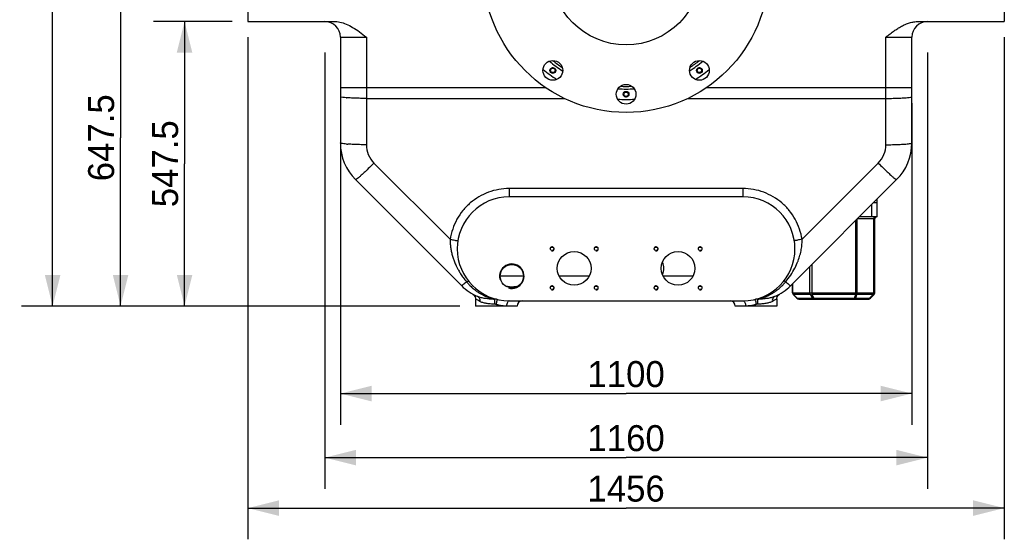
# Model space of a CAD drawing. Header units: millimetres. Extents: x 8 to 399, y 9 to 282.
# Tile 28 of 36: x 215 to 309, y 133 to 183. Entities that reach past the tile are written whole.
import ezdxf

# ---------------------------------------------------------------- set-up
doc = ezdxf.new("R2010")
doc.units = ezdxf.units.MM
doc.header["$LTSCALE"] = 23.1
doc.layers.get('0').update_dxf_attribs({"linetype": 'CONTINUOUS'})
doc.layers.add('02___PRT_ALL_AXES', color=7, linetype='CONTINUOUS')
doc.dimstyles.new('DIMSTYLE_1', dxfattribs={"dimtxt": 2.5, "dimasz": 3, "dimexe": 0.18, "dimexo": 0.0625, "dimgap": 0.09, "dimtad": 1, "dimlfac": 20, "dimdsep": 46, "dimtxsty": 'Standard', "dimblk": '_FILLED', "dimblk1": '_FILLED', "dimblk2": '_FILLED', "dimcen": 0.09, "dimadec": 0, "dimazin": 0, "dimtp": 0.01, "dimtm": 0.01, "dimtfac": 1, "dimtofl": 0, "dimtmove": 0, "dimatfit": 3, "dimldrblk": '_FILLED', "dimfxl": 0, "dimtolj": 1, "dimarcsym": 0})
doc.dimstyles.new('DIMSTYLE_2', dxfattribs={"dimtxt": 2.5, "dimasz": 3, "dimexe": 0.18, "dimexo": 0.0625, "dimgap": 0.09, "dimtad": 1, "dimdec": 0, "dimlfac": 20, "dimdsep": 46, "dimtxsty": 'Standard', "dimblk": '_FILLED', "dimblk1": '_FILLED', "dimblk2": '_FILLED', "dimcen": 0.09, "dimadec": 0, "dimazin": 0, "dimtfac": 1, "dimtdec": 0, "dimtofl": 0, "dimtmove": 0, "dimatfit": 3, "dimldrblk": '_FILLED', "dimfxl": 0, "dimtolj": 1, "dimarcsym": 0})

# ---------------------------------------------------------------- blocks, each defined once
blk = doc.blocks.new('_FILLED')
at = {"color": 0, "linetype": 'ByBlock'}
blk.add_solid([(0, 0), (-1, 0.25), (-1, -0.25)], dxfattribs=at)
blk = doc.blocks.new('*D3')
at = {"color": 2, "linetype": 'Continuous'}
for p, q in [((291.224, 261.471), (214.729, 261.471)), ((217.729, 261.471), (217.729, 208.658)), ((217.729, 155.846), (217.729, 208.658)), ((256.924, 155.846), (214.729, 155.846))]:
    blk.add_line(p, q, dxfattribs=at)
at = {"color": 2, "linetype": 'Continuous', "xscale": 3, "yscale": 3, "zscale": 3}
for p, rotation in [((217.729, 261.471), 90), ((217.729, 155.846), 270)]:
    blk.add_blockref('_FILLED', p, dxfattribs=dict(at, rotation=rotation))
at = {"color": 2, "linetype": 'Continuous', "insert": (214.604, 208.658), "char_height": 2.5, "width": 10, "attachment_point": 2, "rotation": 90, "line_spacing_factor": 0.9}
blk.add_mtext('2112', dxfattribs=at)
blk = doc.blocks.new('*D4')
at = {"color": 2, "linetype": 'Continuous'}
for p, q in [((245.424, 175.37), (245.424, 144.429)), ((300.424, 175.37), (300.424, 144.429)), ((245.424, 147.429), (272.924, 147.429)), ((300.424, 147.429), (272.924, 147.429))]:
    blk.add_line(p, q, dxfattribs=at)
at = {"color": 2, "linetype": 'Continuous', "xscale": 3, "yscale": 3, "zscale": 3, "rotation": 180}
blk.add_blockref('_FILLED', (245.424, 147.429), dxfattribs=at)
at = {"color": 2, "linetype": 'Continuous', "xscale": 3, "yscale": 3, "zscale": 3}
blk.add_blockref('_FILLED', (300.424, 147.429), dxfattribs=at)
at = {"color": 2, "linetype": 'Continuous', "insert": (272.924, 150.554), "char_height": 2.5, "width": 10, "attachment_point": 2, "line_spacing_factor": 0.9}
blk.add_mtext('1100', dxfattribs=at)
blk = doc.blocks.new('*D5')
at = {"color": 2, "linetype": 'Continuous'}
for p, q in [((236.524, 181.721), (236.524, 133.41)), ((309.324, 181.721), (309.324, 133.41)), ((236.524, 136.41), (272.924, 136.41)), ((309.324, 136.41), (272.924, 136.41))]:
    blk.add_line(p, q, dxfattribs=at)
at = {"color": 2, "linetype": 'Continuous', "xscale": 3, "yscale": 3, "zscale": 3, "rotation": 180}
blk.add_blockref('_FILLED', (236.524, 136.41), dxfattribs=at)
at = {"color": 2, "linetype": 'Continuous', "xscale": 3, "yscale": 3, "zscale": 3}
blk.add_blockref('_FILLED', (309.324, 136.41), dxfattribs=at)
at = {"color": 2, "linetype": 'Continuous', "insert": (272.924, 139.535), "char_height": 2.5, "width": 10, "attachment_point": 2, "line_spacing_factor": 0.9}
blk.add_mtext('1456', dxfattribs=at)
blk = doc.blocks.new('*D15')
at = {"color": 2, "linetype": 'Continuous'}
for p, q in [((243.924, 180.221), (243.924, 138.265)), ((301.924, 180.221), (301.924, 138.265)), ((243.924, 141.265), (272.924, 141.265)), ((301.924, 141.265), (272.924, 141.265))]:
    blk.add_line(p, q, dxfattribs=at)
at = {"color": 2, "linetype": 'Continuous', "xscale": 3, "yscale": 3, "zscale": 3, "rotation": 180}
blk.add_blockref('_FILLED', (243.924, 141.265), dxfattribs=at)
at = {"color": 2, "linetype": 'Continuous', "xscale": 3, "yscale": 3, "zscale": 3}
blk.add_blockref('_FILLED', (301.924, 141.265), dxfattribs=at)
at = {"color": 2, "linetype": 'Continuous', "insert": (272.924, 144.39), "char_height": 2.5, "width": 10, "attachment_point": 2, "line_spacing_factor": 0.9}
blk.add_mtext('1160', dxfattribs=at)
blk = doc.blocks.new('*D16')
at = {"color": 2, "linetype": 'Continuous'}
for p, q in [((235.024, 183.221), (227.428, 183.221)), ((230.428, 183.221), (230.428, 169.533)), ((230.428, 155.846), (230.428, 169.533)), ((256.924, 155.846), (227.428, 155.846))]:
    blk.add_line(p, q, dxfattribs=at)
at = {"color": 2, "linetype": 'Continuous', "xscale": 3, "yscale": 3, "zscale": 3}
for p, rotation in [((230.428, 183.221), 90), ((230.428, 155.846), 270)]:
    blk.add_blockref('_FILLED', p, dxfattribs=dict(at, rotation=rotation))
at = {"color": 2, "linetype": 'Continuous', "insert": (227.303, 169.533), "char_height": 2.5, "width": 12.5, "attachment_point": 2, "rotation": 90, "line_spacing_factor": 0.9}
blk.add_mtext('547.5', dxfattribs=at)
blk = doc.blocks.new('*D17')
at = {"color": 2, "linetype": 'Continuous'}
for p, q in [((235.024, 188.221), (221.268, 188.221)), ((224.268, 188.221), (224.268, 172.033)), ((224.268, 155.846), (224.268, 172.033)), ((256.924, 155.846), (221.268, 155.846))]:
    blk.add_line(p, q, dxfattribs=at)
at = {"color": 2, "linetype": 'Continuous', "xscale": 3, "yscale": 3, "zscale": 3}
for p, rotation in [((224.268, 188.221), 90), ((224.268, 155.846), 270)]:
    blk.add_blockref('_FILLED', p, dxfattribs=dict(at, rotation=rotation))
at = {"color": 2, "linetype": 'Continuous', "insert": (221.143, 172.033), "char_height": 2.5, "width": 12.5, "attachment_point": 2, "rotation": 90, "line_spacing_factor": 0.9}
blk.add_mtext('647.5', dxfattribs=at)

msp = doc.modelspace()

# ---------------------------------------------------------------- linework, layer by layer
at = {"color": 7, "linetype": 'Continuous'}
for p, q in [((236.52396, 188.22077), (236.52396, 183.22077)), ((309.32396, 188.22077), (309.32396, 183.22077)), ((236.52396, 183.22077), (244.80146, 183.22077)), ((301.04646, 183.22077), (309.32396, 183.22077)), ((245.42396, 181.72077), (245.42396, 171.54201)), ((245.42396, 181.72077), (247.92396, 181.72077)), ((247.92396, 181.72077), (247.92396, 171.36744)), ((297.92396, 181.72077), (300.42396, 181.72077)), ((297.92396, 171.36744), (297.92396, 181.72077)), ((300.42396, 171.542), (300.42396, 181.72077)), ((245.42396, 176.86958), (265.16425, 176.86958)), ((280.68366, 176.86958), (300.42396, 176.86958)), ((247.92396, 175.82323), (266.97723, 175.82323)), ((278.87069, 175.82323), (297.92396, 175.82323)), ((248.65619, 169.59968), (255.98985, 162.26604)), ((289.85807, 162.26606), (297.19173, 169.59968)), ((246.88854, 168.00618), (257.08437, 157.81036)), ((288.76354, 157.81035), (298.95937, 168.00617)), ((284.17396, 167.14808), (261.67396, 167.14808)), ((261.67396, 167.14808), (261.67396, 166.34577)), ((284.17396, 167.14808), (284.17396, 166.34577)), ((284.17396, 166.34577), (261.67396, 166.34577)), ((297.07396, 164.42077), (297.07396, 166.12077)), ((296.57396, 164.42077), (296.57396, 165.62077)), ((296.77396, 165.82077), (297.07396, 165.82077)), ((295.03263, 156.94754), (295.03263, 164.07944)), ((296.86146, 164.22077), (295.17603, 164.22077)), ((295.17603, 157.12432), (295.17603, 164.22077)), ((297.07396, 164.42077), (295.37396, 164.42077)), ((296.75485, 157.12432), (296.75485, 164.22077)), ((296.86146, 157.12432), (296.86146, 164.22077)), ((290.61181, 157.12432), (290.61181, 159.65862)), ((290.8166, 156.94754), (290.8166, 159.86341)), ((263.04896, 158.71323), (260.79896, 158.71323)), ((269.34626, 158.71323), (266.50166, 158.71323)), ((257.56611, 158.1783), (257.56135, 158.17406)), ((288.28181, 158.1783), (288.28656, 158.17406)), ((288.93646, 157.12432), (288.93646, 157.98327)), ((288.98167, 157.12432), (288.98167, 158.02848)), ((258.16903, 156.98764), (258.29453, 156.88753)), ((258.29453, 156.88753), (258.34739, 156.80484)), ((288.93646, 157.12432), (296.86146, 157.12432)), ((289.36324, 156.59399), (289.00968, 156.94754)), ((290.67179, 156.94754), (289.04165, 156.94754)), ((289.3952, 156.59399), (289.04165, 156.94754)), ((289.3952, 156.59399), (290.85584, 156.59399)), ((289.54001, 156.52077), (296.2579, 156.52077)), ((290.85584, 156.59399), (290.67179, 156.94754)), ((295.03263, 156.94754), (290.8166, 156.94754)), ((291.00065, 156.59399), (290.8166, 156.94754)), ((291.00065, 156.59399), (294.92116, 156.59399)), ((291.00065, 156.52077), (291.00065, 156.59399)), ((294.92116, 156.59399), (295.03263, 156.94754)), ((294.92116, 156.52077), (294.92116, 156.59399)), ((295.02255, 156.59399), (295.13403, 156.94754)), ((295.02255, 156.59399), (296.3593, 156.59399)), ((296.71285, 156.94754), (295.13403, 156.94754)), ((296.3593, 156.59399), (296.71285, 156.94754)), ((296.43468, 156.59399), (296.78824, 156.94754)), ((262.42392, 155.84577), (258.42403, 155.84577)), ((261.67396, 156.34577), (284.17396, 156.34577)), ((287.42389, 155.84577), (283.42399, 155.84577))]:
    msp.add_line(p, q, dxfattribs=at)
for points in [[(258.16903, 156.98766), (258.29609, 156.8858), (258.38491, 156.74561), (258.42295, 156.58407), (258.42399, 156.55189)], [(287.42392, 156.55189), (287.42497, 156.58433), (287.46361, 156.74706), (287.55328, 156.88741), (287.67889, 156.98764)]]:
    msp.add_lwpolyline(points, dxfattribs=at)
for centre, radius, start, end in [((243.92396, 181.72077), 1.5, 0, 90), ((301.92396, 181.72077), 1.5, 90, 180), ((272.92396, 188.22077), 11.5, 230.1302524, 237.8834118), ((272.92396, 188.22077), 11.25, 231.2170393, 236.8056), ((272.92396, 188.22077), 11.5, 302.1169904, 309.8664373), ((272.92396, 188.22077), 11.25, 303.2020895, 308.7810478), ((272.92396, 188.22077), 11.5, 266.1382818, 273.8588693), ((272.92396, 188.22077), 11.25, 267.19575, 272.8000267), ((246.2179, 177.71325), 1.84121, 262.2425688, 263.7003454), ((299.63001, 177.71325), 1.84121, 276.2996546, 277.7574312), ((250.42396, 171.54183), 5, 179.9979439, 225.0019091), ((295.42396, 171.54183), 5, 314.9979546, 0.0018512), ((246.92211, 183.66309), 12.2685, 265.7535385, 266.4207039), ((250.42396, 171.36744), 2.5, 180.0000068, 224.9999932), ((295.42396, 171.36744), 2.5, 315.0000068, 359.9999932), ((298.9258, 183.66319), 12.2686, 273.5793046, 274.246452), ((225.88703, 191.70036), 31.71285, 312.6336472, 312.8046064), ((319.9609, 191.70037), 31.71288, 227.1953886, 227.3663482), ((261.67396, 161.34577), 5, 90, 270), ((284.17396, 161.34577), 5, 270, 90), ((297.06146, 164.22077), 0.2, 90, 180), ((283.50332, 162.46894), 6.39422, 338.7111737, 339.2674588), ((283.06887, 162.66353), 6.8705, 332.6154169, 332.9177327), ((283.27732, 162.56103), 6.63824, 332.886297, 338.6787563), ((260.62003, 161.34577), 5, 224.9979505, 246.7717319), ((261.41897, 161.34958), 4.99014, 219.4576963, 220.5854327), ((260.62003, 161.34577), 4.4, 239.6649134, 240.3902518), ((285.22789, 161.34577), 5, 293.2283884, 315.0018619), ((284.43097, 161.34785), 4.98748, 319.4158119, 320.5429149), ((289.18646, 157.12432), 0.25, 180, 225), ((289.54001, 156.77077), 0.25, 225, 270), ((296.2579, 156.77077), 0.25, 270, 315), ((296.61146, 157.12432), 0.25, 315, 360), ((262.92396, 155.84577), 0.5, 90, 180), ((282.92396, 155.84577), 0.5, 0, 90)]:
    msp.add_arc(centre, radius, start, end, dxfattribs=at)
at = {"color": 2, "linetype": 'Continuous'}
for centre, radius in [((265.87054, 178.51256), 0.25), ((279.97738, 178.51256), 0.25), ((272.92396, 176.22077), 0.25), ((265.79896, 161.34577), 0.2), ((270.04896, 161.34577), 0.2), ((275.79896, 161.34577), 0.2), ((280.04896, 161.34577), 0.2), ((261.92396, 158.72077), 1.175), ((265.79896, 157.59577), 0.2), ((270.04896, 157.59577), 0.2), ((275.79896, 157.59577), 0.2), ((280.04896, 157.59577), 0.2)]:
    msp.add_arc(centre, radius, 255, 195, dxfattribs=at)
at = {"color": 7, "linetype": 'Continuous'}
for points, start_tangent, end_tangent in [([(244.80146, 183.22077), (245.37008, 183.15895), (245.97784, 182.969), (246.60622, 182.65447), (247.2523, 182.2288), (247.92396, 181.72077)], (1, 0), (0.79056942, -0.61237244)), ([(297.92396, 181.72077), (298.33982, 182.03995), (298.71209, 182.31166), (299.06425, 182.54656), (299.41914, 182.75441), (299.79757, 182.93852), (300.20075, 183.08726), (300.62217, 183.18588), (301.04646, 183.22077)], (0.79056942, 0.61237244), (1, 0)), ([(245.96938, 175.88889), (245.67154, 175.92196), (245.42396, 175.99762)], (-0.99077856, 0.1354911), (0, 1)), ([(247.92396, 175.82323), (247.36766, 175.8276), (246.83925, 175.8405), (246.36523, 175.86128), (246.01587, 175.88316)], (-1, 0), (-0.99390745, 0.1102179)), ([(297.92396, 175.82323), (298.48026, 175.8276), (299.00867, 175.8405), (299.48268, 175.86128), (299.83204, 175.88316)], (1, 0), (0.99390745, 0.1102179)), ([(299.87854, 175.88889), (300.17638, 175.92196), (300.42396, 175.99762)], (0.99077856, 0.1354911), (0, 1)), ([(246.01367, 171.42827), (245.7589, 171.45464), (245.50914, 171.4967), (245.42396, 171.54183)], (-0.99716342, 0.07526688), (0, 1)), ([(299.83425, 171.42827), (300.08902, 171.45464), (300.33877, 171.4967), (300.42396, 171.54183)], (0.99716344, 0.07526667), (0, 1)), ([(247.92396, 171.36744), (247.27691, 171.37339), (246.67396, 171.39081), (246.15619, 171.41852)], (-1, -0.00000003), (-0.99797472, 0.06361178)), ([(297.92396, 171.36744), (298.57101, 171.37339), (299.17396, 171.39081), (299.69173, 171.41852)], (1, 0), (0.99797471, 0.06361188)), ([(248.65619, 169.59968), (248.21218, 169.1634), (247.79656, 168.76618), (247.43592, 168.43342)], (-0.70882925, -0.70538011), (-0.73432829, -0.6787945)), ([(297.19173, 169.59968), (297.63574, 169.1634), (298.05135, 168.76618), (298.41199, 168.43342)], (0.70882924, -0.70538011), (0.73432823, -0.67879456)), ([(247.3664, 168.36923), (247.15333, 168.1864), (246.96686, 168.04093), (246.88842, 168.0063)], (-0.73635017, -0.67660065), (-0.70710678, 0.70710678)), ([(298.48151, 168.36923), (298.69459, 168.1864), (298.88106, 168.04093), (298.95949, 168.0063)], (0.73635012, -0.6766007), (0.70710678, 0.70710678)), ([(261.67396, 167.14808), (260.66265, 167.05845), (259.67847, 166.79072), (258.75816, 166.35394), (257.92963, 165.76184), (257.21814, 165.03236), (256.6466, 164.18875), (256.23241, 163.25605), (255.98985, 162.26604)], (-0.99999999, -0.00012815), (-0.15083268, -0.98855931)), ([(289.85807, 162.26606), (289.61532, 163.25659), (289.20106, 164.18921), (288.62931, 165.03293), (287.91793, 165.76214), (287.08921, 166.35426), (286.16881, 166.79096), (285.18459, 167.05858), (284.17396, 167.14808)], (-0.15083115, 0.98855954), (-0.99999999, 0.00013592)), ([(296.86957, 164.42077), (296.83412, 164.41098), (296.80214, 164.38257), (296.77676, 164.33832), (296.76047, 164.28257), (296.75485, 164.22077)], (-1, 0), (0, -1)), ([(255.98984, 162.26604), (255.99638, 161.88832), (256.03267, 161.50391), (256.09773, 161.11904), (256.18957, 160.73887), (256.30622, 160.36568), (256.36519, 160.20337)], (-0.02230372, -0.99975124), (0.35429972, -0.93513192)), ([(255.98984, 162.26603), (256.22045, 162.22839), (256.42818, 162.1893), (256.59243, 162.15263), (256.73125, 162.1005)], (0.988651, -0.15023048), (-0.15100616, -0.98853282)), ([(289.85807, 162.26603), (289.62746, 162.22839), (289.41972, 162.1893), (289.25546, 162.15262), (289.11663, 162.10049)], (-0.98865185, -0.15022489), (0.15095433, -0.98854074)), ([(289.48347, 160.20534), (289.65942, 160.74274), (289.78356, 161.29569), (289.84614, 161.80474), (289.85808, 162.26607)], (0.35400042, 0.93524526), (-0.02227489, 0.99975188)), ([(256.36519, 160.20337), (256.44713, 159.99787), (256.61116, 159.63686), (256.66373, 159.532)], (0.35429972, -0.93513192), (0.45581038, -0.89007691)), ([(256.66373, 159.532), (256.79461, 159.28855), (257.00122, 158.94508), (257.24897, 158.58289), (257.56611, 158.1783)], (0.45581038, -0.89007691), (0.643776, -0.76521399)), ([(288.28181, 158.1783), (288.76423, 158.81921), (289.16945, 159.50337)], (0.64374004, 0.76524425), (0.45995956, 0.88793986)), ([(257.56135, 158.17406), (257.37211, 158.00944), (257.22436, 157.88958), (257.08449, 157.81023)], (-0.74550723, -0.66649754), (-0.70710678, 0.70710678)), ([(257.5661, 158.17831), (257.66183, 158.2212), (257.76641, 158.2263)], (0.88922492, 0.45747027), (0.62387403, -0.78152491)), ([(257.62927, 158.10309), (257.85808, 157.85362), (258.14735, 157.58145), (258.42828, 157.35472), (258.69741, 157.16655), (258.95392, 157.01024), (259.19615, 156.88105), (259.42051, 156.77603), (259.6298, 156.68988), (259.83558, 156.61567), (260.04627, 156.54996), (260.25977, 156.49355)], (0.65057928, -0.75943835), (0.97224142, -0.23397994)), ([(285.58815, 156.49354), (285.80688, 156.55147), (286.02301, 156.61927), (286.23272, 156.69553), (286.44347, 156.7831), (286.66775, 156.88906), (286.9092, 157.01892), (287.1641, 157.17543), (287.43091, 157.36319), (287.70864, 157.58848), (287.994, 157.85787), (288.21872, 158.10317)], (0.97224332, 0.23397207), (0.65056253, 0.7594527)), ([(288.28181, 158.17829), (288.18608, 158.22119), (288.0815, 158.22631)], (-0.88920642, 0.45750622), (-0.62404986, -0.78138452)), ([(288.28656, 158.17406), (288.47569, 158.00954), (288.6235, 157.88962), (288.76342, 157.81023)], (0.745507, -0.66649779), (0.70710678, 0.70710678)), ([(258.84556, 156.29155), (258.65699, 156.39934), (258.52384, 156.48379), (258.42396, 156.55189)], (-0.88118139, 0.47277834), (-0.81813154, 0.57503111)), ([(260.25977, 156.49355), (259.79175, 156.5245), (259.35229, 156.57413), (258.9658, 156.64769), (258.64799, 156.75111)], (-0.99882098, 0.04854544), (-0.91894006, 0.39439722)), ([(258.64815, 156.75104), (258.77354, 156.65036), (258.84336, 156.48787), (258.84557, 156.29155)], (0.9189599, -0.39435099), (-0.15976949, -0.98715435)), ([(260.50976, 156.48319), (260.38253, 156.50102), (260.25983, 156.49353)], (-0.97251171, 0.23285398), (-0.98637117, -0.16453546)), ([(260.25992, 156.49354), (260.26906, 156.38839), (260.27088, 156.2218), (260.26507, 156.02169)], (0.18041738, -0.98359014), (-0.04560984, -0.99895933)), ([(260.50976, 156.48319), (260.47987, 156.34028), (260.44347, 156.1827), (260.39947, 155.99693)], (0.9725479, -0.23270279), (-0.23280299, -0.97252392)), ([(285.33816, 156.48319), (285.36805, 156.34028), (285.40445, 156.1827), (285.44845, 155.99694)], (-0.97274923, -0.23185972), (0.23280685, -0.97252299)), ([(285.58809, 156.49353), (285.46524, 156.501), (285.33815, 156.48319)], (-0.9862569, 0.16521904), (-0.97246108, -0.23306534)), ([(285.588, 156.49358), (285.57886, 156.38842), (285.57704, 156.22182), (285.58285, 156.02169)], (-0.18041457, -0.98359066), (0.04560368, -0.99895961)), ([(287.19995, 156.75111), (286.88216, 156.6477), (286.49537, 156.57409), (286.0558, 156.52447), (285.58815, 156.49354)], (-0.91894421, -0.39438754), (-0.99882176, -0.04852939)), ([(287.19976, 156.75105), (287.07436, 156.65038), (287.00453, 156.48788), (287.00232, 156.29155)], (-0.91900967, -0.394235), (0.15983126, -0.98714435)), ([(287.42396, 156.55189), (287.32427, 156.48392), (287.19135, 156.3996), (287.00235, 156.29155)], (-0.81809824, -0.57507849), (-0.88118514, -0.47277135)), ([(289.04165, 156.94754), (289.00911, 156.99932), (288.98865, 157.05962), (288.98167, 157.12432)], (-0.63368727, 0.77358932), (0, 1)), ([(289.00968, 156.94754), (289.02769, 156.94387), (289.04165, 156.94754)], (0.70710678, -0.70710678), (0.94246401, 0.33430762)), ([(289.36324, 156.59399), (289.38124, 156.59031), (289.3952, 156.59399)], (0.70710678, -0.70710678), (0.94246401, 0.33430762)), ([(289.54001, 156.52077), (289.48701, 156.52929), (289.43762, 156.55426), (289.3952, 156.59399)], (-1, 0), (-0.63368727, 0.77358932)), ([(290.67179, 156.94754), (290.63925, 156.99932), (290.61879, 157.05962), (290.61181, 157.12432)], (-0.63368727, 0.77358932), (0, 1)), ([(290.67179, 156.94754), (290.71593, 156.93844), (290.765, 156.93844), (290.8166, 156.94754)], (0.94939734, -0.31407751), (0.96775565, 0.25189085)), ([(291.00065, 156.52077), (290.94765, 156.52929), (290.89825, 156.55426), (290.85584, 156.59399)], (-1, 0), (-0.63368727, 0.77358932)), ([(290.85584, 156.59399), (290.89998, 156.58489), (290.94905, 156.58489), (291.00065, 156.59399)], (0.94939734, -0.31407751), (0.96775565, 0.25189085)), ([(294.92116, 156.52077), (294.95827, 156.52929), (294.99286, 156.55426), (295.02255, 156.59399)], (1, 0), (0.49754281, 0.86743942)), ([(294.92116, 156.59399), (294.9559, 156.59031), (294.98993, 156.59031), (295.02255, 156.59399)], (0.98780027, -0.15572611), (0.98530993, 0.17077573)), ([(295.03263, 156.94754), (295.06737, 156.94387), (295.1014, 156.94387), (295.13403, 156.94754)], (0.98780027, -0.15572611), (0.98530993, 0.17077573)), ([(295.13403, 156.94754), (295.15682, 156.99932), (295.17114, 157.05962), (295.17603, 157.12432)], (0.49754281, 0.86743942), (0, 1)), ([(296.2579, 156.52077), (296.29502, 156.52929), (296.3296, 156.55426), (296.3593, 156.59399)], (1, 0), (0.49754281, 0.86743942)), ([(296.3593, 156.59399), (296.39138, 156.58489), (296.41692, 156.58489), (296.43468, 156.59399)], (0.93210683, -0.36218346), (0.70710678, 0.70710678)), ([(296.71285, 156.94754), (296.73564, 156.99932), (296.74997, 157.05962), (296.75485, 157.12432)], (0.49754281, 0.86743942), (0, 1)), ([(296.71285, 156.94754), (296.74493, 156.93844), (296.77048, 156.93844), (296.78824, 156.94754)], (0.93210683, -0.36218346), (0.70710678, 0.70710678)), ([(260.26507, 156.02169), (259.85402, 156.05287), (259.46709, 156.10281), (259.12587, 156.17954), (258.84556, 156.29155)], (-0.99834525, 0.0575045), (-0.88120644, 0.47273166)), ([(260.39947, 155.99693), (260.26507, 156.02169)], (-0.95808211, 0.28649375), (-0.99836149, 0.05722175)), ([(261.42396, 155.84577), (261.09422, 155.86124), (260.74692, 155.91128), (260.39947, 155.99693)], (-0.99999998, 0.00019477), (-0.95803314, 0.28665747)), ([(261.67396, 156.34577), (261.57829, 156.3077), (261.49718, 156.19931), (261.44299, 156.0371), (261.42396, 155.84577)], (-1, 0), (-0.00001544, -1)), ([(284.17396, 156.34577), (284.26963, 156.30771), (284.35074, 156.19932), (284.40493, 156.03711), (284.42396, 155.84577)], (1, 0), (0.00000003, -1)), ([(285.44845, 155.99694), (285.11484, 155.91399), (284.76541, 155.86236), (284.42396, 155.84577)], (-0.95807129, -0.28652995), (-0.99999999, -0.00013058)), ([(285.58285, 156.02169), (285.44845, 155.99694)], (-0.99836047, -0.05723957), (-0.95800358, -0.28675625)), ([(287.00235, 156.29155), (286.7221, 156.17956), (286.3806, 156.10277), (285.99358, 156.05284), (285.58285, 156.02169)], (-0.88121503, -0.47271563), (-0.99834625, -0.05748714))]:
    msp.add_spline(points, degree=3, dxfattribs=dict(at, start_tangent=start_tangent, end_tangent=end_tangent))
at = {"layer": '02___PRT_ALL_AXES', "color": 7, "linetype": 'Continuous'}
for p, q in [((279.34626, 158.71323), (276.50166, 158.71323)), ((258.42396, 156.55189), (258.42396, 155.84577)), ((287.42396, 156.55189), (287.42396, 155.84577))]:
    msp.add_line(p, q, dxfattribs=at)
for centre, radius in [((272.92396, 188.22077), 13.75), ((272.92396, 188.22077), 7.25), ((265.87054, 178.51256), 0.95), ((279.97738, 178.51256), 0.95), ((265.87054, 178.51256), 0.275), ((265.87054, 178.51256), 0.2125), ((279.97738, 178.51256), 0.275), ((279.97738, 178.51256), 0.2125), ((272.92396, 176.22077), 0.95), ((272.92396, 176.22077), 0.275), ((272.92396, 176.22077), 0.2125), ((265.79896, 161.34577), 0.17), ((270.04896, 161.34577), 0.17), ((275.79896, 161.34577), 0.17), ((280.04896, 161.34577), 0.17), ((267.92396, 159.47077), 1.625), ((277.92396, 159.47077), 1.625), ((261.92396, 158.72077), 1.125), ((265.79896, 157.59577), 0.17), ((270.04896, 157.59577), 0.17), ((275.79896, 157.59577), 0.17), ((280.04896, 157.59577), 0.17)]:
    msp.add_circle(centre, radius, dxfattribs=at)
for centre, radius, start, end in [((272.92396, 188.22077), 12.5, 230.2352003, 237.7647997), ((272.92396, 188.22077), 12.5, 302.2352003, 309.7647997), ((272.92396, 188.22077), 12.5, 266.2341119, 273.7658881), ((274.92396, 159.47077), 1.625, 338.5842846, 21.3944)]:
    msp.add_arc(centre, radius, start, end, dxfattribs=at)
at = {"layer": '02___PRT_ALL_AXES', "color": 7, "linetype": 'Continuous', "start_tangent": (0.96165887, -0.27424847), "end_tangent": (0.96144528, 0.27499632)}
msp.add_spline([(261.30313, 157.78952), (261.40694, 157.76263), (261.53342, 157.73693), (261.66786, 157.71771), (261.81352, 157.70601), (261.97358, 157.70389), (262.15107, 157.71464), (262.34788, 157.74298), (262.54642, 157.78999)], degree=3, dxfattribs=at)

# ---------------------------------------------------------------- dimensions: what is measured, and where the dimension line sits
at = {"color": 2, "linetype": 'Continuous'}
for base, p1, p2, angle, dimstyle, picture, middle in [((217.72923, 261.47076), (256.92396, 155.84577), (291.22396, 261.47076), 90, 'DIMSTYLE_2', '*D3', (218.0946, 204.18828)), ((224.26819, 155.84577), (235.02396, 188.22077), (256.92396, 155.84577), 270, 'DIMSTYLE_1', '*D17', (225.19365, 166.44579)), ((230.428, 183.22077), (256.92396, 155.84577), (235.02396, 183.22077), 90, 'DIMSTYLE_1', '*D16', (231.35346, 163.94579)), ((236.52396, 136.41018), (309.32396, 181.72077), (236.52396, 181.72077), 180, 'DIMSTYLE_1', '*D5', (267.92396, 138.28518))]:
    dim = msp.add_linear_dim(base=base, p1=p1, p2=p2, angle=angle, dimstyle=dimstyle, dxfattribs=at)
    dim.commit()
    dim.dimension.update_dxf_attribs({"geometry": picture, "text_midpoint": middle, "dimtype": 160})
for base, p1, p2, picture, middle in [((301.92396, 141.2655), (243.92396, 180.22077), (301.92396, 180.22077), '*D15', (267.92396, 143.1405)), ((300.42396, 147.4287), (245.42396, 175.36958), (300.42396, 175.36958), '*D4', (267.92396, 149.3037))]:
    dim = msp.add_linear_dim(base=base, p1=p1, p2=p2, dimstyle='DIMSTYLE_1', dxfattribs=at)
    dim.commit()
    dim.dimension.update_dxf_attribs({"geometry": picture, "text_midpoint": middle, "dimtype": 160})

doc.saveas('drawing.dxf')
